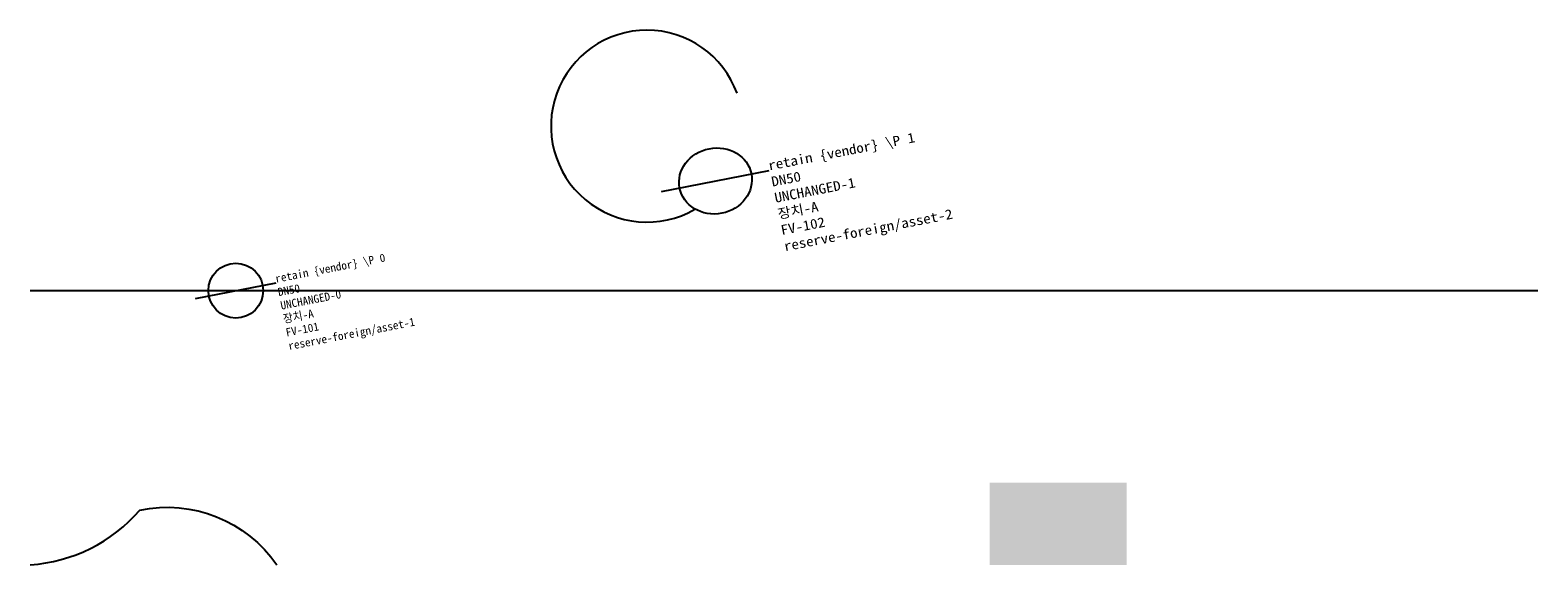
# Model space of a CAD drawing. Header units: metres. Extents: x 0 to 110, y 0 to 39.
import ezdxf

# ---------------------------------------------------------------- set-up
doc = ezdxf.new("R2010")
doc.units = ezdxf.units.M
doc.layers.add('LABEL', color=2, linetype='Continuous')
doc.layers.add('PIPE', color=3, linetype='Continuous')

# ---------------------------------------------------------------- blocks, each defined once
blk = doc.blocks.new('ASSET')
blk.add_line((-3, 0), (3, 0))
blk.add_circle((0, 0), 2)
at = {"layer": 'LABEL'}
for tag, p in [('VENDOR_PRIVATE', (3, 0)), ('SIZE', (3, -1)), ('SERIAL', (3, -2)), ('MODEL', (3, -3)), ('TAG', (3, -4)), ('ICT_ID', (3, -5))]:
    blk.add_attdef(tag, p, '', height=0.6, dxfattribs=at)

msp = doc.modelspace()

# ---------------------------------------------------------------- hatches: boundary and pattern name
msp.add_hatch(color=5).paths.add_polyline_path([(70, 0), (80, 0), (80, 6), (70, 6)])

# ---------------------------------------------------------------- linework, layer by layer
msp.add_lwpolyline([(0, 0, 0.2), (8, 4, -0.3), (18, 0)], format="xyb")
msp.add_arc((45, 32), 7, 20, 300)
at = {"layer": 'PIPE'}
msp.add_line((0, 20), (110, 20), dxfattribs=at)

# ---------------------------------------------------------------- block references
at = {"layer": 'PIPE', "xscale": 1.3333333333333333, "yscale": 1.2, "rotation": 11}
msp.add_blockref('ASSET', (50, 28), dxfattribs=at).add_auto_attribs({'VENDOR_PRIVATE': 'retain {vendor} \\P 1', 'SIZE': 'DN50', 'SERIAL': 'UNCHANGED-1', 'MODEL': '장치-A', 'TAG': 'FV-102', 'ICT_ID': 'reserve-foreign/asset-2'})
at = {"layer": 'PIPE', "rotation": 11}
msp.add_blockref('ASSET', (15, 20), dxfattribs=at).add_auto_attribs({'VENDOR_PRIVATE': 'retain {vendor} \\P 0', 'SIZE': 'DN50', 'SERIAL': 'UNCHANGED-0', 'MODEL': '장치-A', 'TAG': 'FV-101', 'ICT_ID': 'reserve-foreign/asset-1'})

doc.saveas('drawing.dxf')
